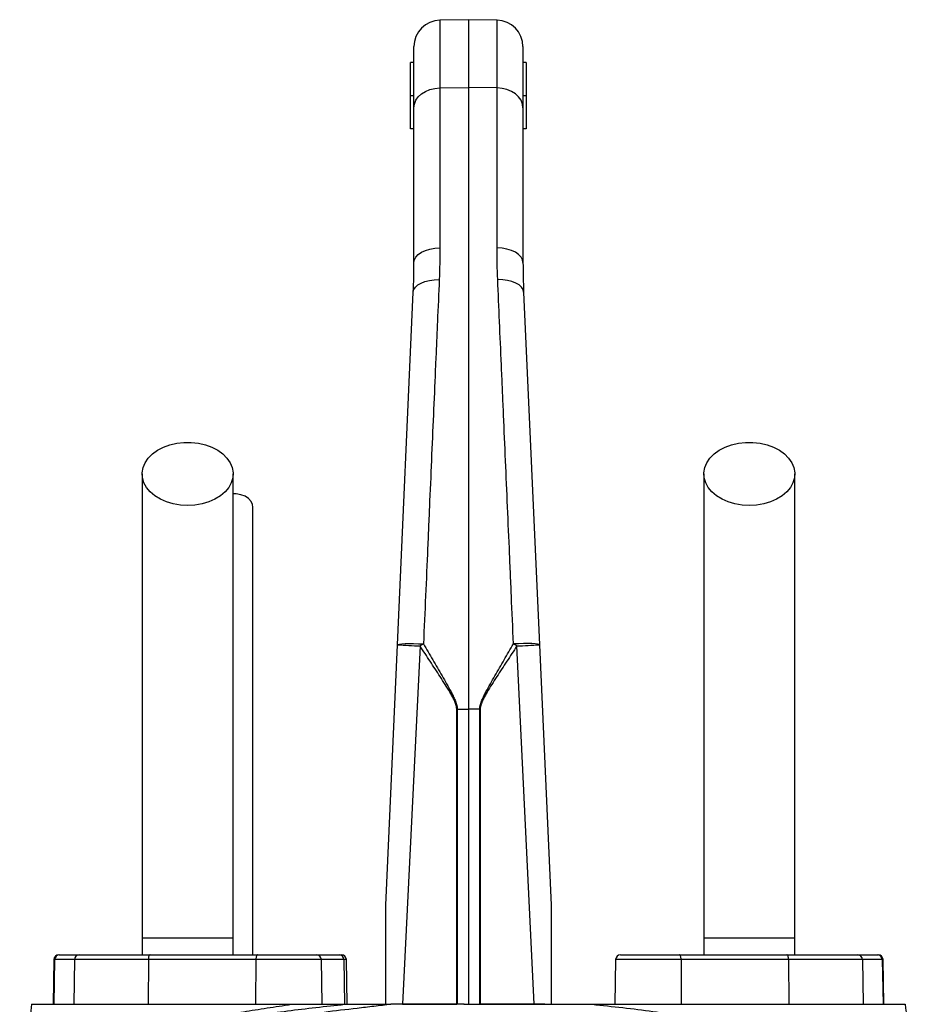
# Model space of a CAD drawing. Header units: millimetres. Extents: x 2367 to 3805, y 1036 to 5463.
# Tile 6 of 6: x 2815 to 3358, y 4867 to 5463. Entities that reach past the tile are written whole.
import ezdxf

# ---------------------------------------------------------------- set-up
doc = ezdxf.new("R2010")
doc.units = ezdxf.units.MM
doc.header["$LTSCALE"] = 2

msp = doc.modelspace()

# ---------------------------------------------------------------- linework, layer by layer
at = {"color": 7, "linetype": 'Continuous', "lineweight": 25}
for p, q in [((3086.31, 5462.88), (3069.03, 5462.57)), ((3103.59, 5462.57), (3086.31, 5462.88)), ((3086.31, 5462.88), (3086.31, 5421.78)), ((3053.31, 5409.51), (3053.31, 5446.58)), ((3119.31, 5446.58), (3119.31, 5409.51)), ((3051.31, 5416.88), (3051.31, 5436.88)), ((3053.31, 5436.88), (3051.31, 5436.88)), ((3121.31, 5436.88), (3119.31, 5436.88)), ((3121.31, 5436.88), (3121.31, 5416.88)), ((3069.03, 5421.55), (3086.31, 5421.78)), ((3069.03, 5421.55), (3069.03, 5324.76)), ((3086.31, 5421.78), (3086.31, 5045.57)), ((3103.59, 5421.55), (3086.31, 5421.78)), ((3103.59, 5324.76), (3103.59, 5421.55)), ((3051.31, 5396.88), (3051.31, 5416.88)), ((3053.31, 5416.88), (3051.31, 5416.88)), ((3121.31, 5416.88), (3119.31, 5416.88)), ((3121.31, 5416.88), (3121.31, 5396.88)), ((3053.31, 5315.82), (3053.31, 5409.51)), ((3119.31, 5409.51), (3119.31, 5315.82)), ((3053.31, 5396.88), (3051.31, 5396.88)), ((3121.31, 5396.88), (3119.31, 5396.88)), ((3043.36, 5084.51), (3052.91, 5297.94)), ((3119.71, 5297.94), (3129.26, 5084.51)), ((3036.31, 4926.88), (3043.36, 5084.51)), ((3129.26, 5084.51), (3136.31, 4926.88)), ((3057, 5083.79), (3046.45, 4866.88)), ((3126.16, 4866.88), (3115.62, 5083.79)), ((3079.18, 5045.57), (3079.47, 5045.57)), ((3079.18, 4866.88), (3079.18, 5045.57)), ((3079.47, 5045.57), (3086.31, 5045.57)), ((3079.47, 5045.57), (3079.47, 4866.88)), ((3093.15, 5045.57), (3086.31, 5045.57)), ((3086.31, 5045.57), (3086.31, 4866.88)), ((3093.15, 4866.88), (3093.15, 5045.57)), ((3093.44, 5045.57), (3093.44, 4866.88)), ((2888.81, 4906.88), (2888.81, 4896.88)), ((2943.81, 4906.88), (2888.81, 4906.88)), ((2943.81, 4896.88), (2943.81, 4906.88)), ((3228.81, 4906.88), (3228.81, 4896.88)), ((3283.81, 4906.88), (3228.81, 4906.88)), ((3283.81, 4896.88), (3283.81, 4906.88)), ((2835.36, 4893.93), (2834.88, 4866.88)), ((2835.81, 4893.93), (2835.34, 4866.88)), ((2847.84, 4893.93), (2835.81, 4893.93)), ((2838.36, 4896.88), (2838.76, 4896.88)), ((2838.76, 4896.88), (2850.79, 4896.88)), ((2847.84, 4893.93), (2847.37, 4866.88)), ((2892.53, 4893.93), (2847.84, 4893.93)), ((2850.79, 4896.88), (2893.55, 4896.88)), ((2892.53, 4893.93), (2892.37, 4866.88)), ((2957.63, 4893.93), (2892.53, 4893.93)), ((2893.55, 4896.88), (2958.66, 4896.88)), ((2957.63, 4893.93), (2957.47, 4866.88)), ((2958.66, 4896.88), (2994.26, 4896.88)), ((2994.26, 4896.88), (3008.03, 4896.88)), ((2997.73, 4866.88), (2997.26, 4893.93)), ((3008.03, 4896.88), (3009.4, 4896.88)), ((3010.88, 4893.93), (3011.33, 4866.88)), ((3012.88, 4866.88), (3012.4, 4893.93)), ((3175.36, 4893.93), (3174.88, 4866.88)), ((3178.36, 4896.88), (3213.96, 4896.88)), ((3213.96, 4896.88), (3279.06, 4896.88)), ((3214.98, 4893.93), (3215.15, 4866.88)), ((3280.09, 4893.93), (3214.98, 4893.93)), ((3279.06, 4896.88), (3321.83, 4896.88)), ((3280.09, 4893.93), (3280.25, 4866.88)), ((3324.78, 4893.93), (3280.09, 4893.93)), ((3321.83, 4896.88), (3333.86, 4896.88)), ((3324.78, 4893.93), (3325.24, 4866.88)), ((3336.81, 4893.93), (3324.78, 4893.93)), ((3333.86, 4896.88), (3334.26, 4896.88)), ((3336.81, 4893.93), (3337.28, 4866.88)), ((3337.73, 4866.88), (3337.26, 4893.93)), ((3046.45, 4866.88), (3079.18, 4866.88)), ((3079.47, 4866.88), (3079.18, 4866.88)), ((3083.4, 4866.88), (3084.1, 4866.88)), ((3083.75, 4866.88), (3085.61, 4866.88)), ((3085.26, 4866.88), (3085.96, 4866.88)), ((3085.61, 4866.88), (3086.31, 4866.88)), ((3086.32, 4866.88), (3088.2, 4866.88)), ((3088.2, 4866.88), (3088.67, 4866.88)), ((3093.44, 4866.88), (3093.15, 4866.88)), ((3126.16, 4866.88), (3093.44, 4866.88)), ((3133.22, 4866.88), (3133.33, 4866.88)), ((3193.48, 4866.88), (3193.5, 4866.88))]:
    msp.add_line(p, q, dxfattribs=at)
at = {"color": 8, "linetype": 'Continuous', "lineweight": 25}
for p, q in [((3069.03, 5462.57), (3069.03, 5421.55)), ((3103.59, 5421.55), (3103.59, 5462.57)), ((2835.81, 4893.93), (2835.36, 4893.93)), ((2997.26, 4893.93), (2957.63, 4893.93)), ((3010.88, 4893.93), (2997.26, 4893.93)), ((3012.4, 4893.93), (3010.88, 4893.93)), ((3214.98, 4893.93), (3175.36, 4893.93)), ((3337.26, 4893.93), (3336.81, 4893.93))]:
    msp.add_line(p, q, dxfattribs=at)
at = {"color": 7, "linetype": 'Continuous', "lineweight": 25, "flags": 128}
for points in [[(3053.31, 5409.51), (3053.61, 5411.84), (3054.5, 5414.07), (3055.95, 5416.14), (3057.9, 5417.95), (3060.27, 5419.45), (3062.99, 5420.57), (3065.95, 5421.28), (3069.03, 5421.55)], [(3119.31, 5409.51), (3119.01, 5411.84), (3118.12, 5414.07), (3116.67, 5416.14), (3114.72, 5417.95), (3112.34, 5419.45), (3109.62, 5420.57), (3106.67, 5421.28), (3103.59, 5421.55)], [(3053.31, 5315.82), (3053.61, 5317.54), (3054.5, 5319.2), (3055.95, 5320.74), (3057.9, 5322.08), (3060.27, 5323.2), (3062.99, 5324.03), (3065.95, 5324.56), (3069.03, 5324.76)], [(3119.31, 5315.82), (3119.01, 5317.54), (3118.12, 5319.2), (3116.67, 5320.74), (3114.72, 5322.08), (3112.34, 5323.2), (3109.62, 5324.03), (3106.67, 5324.56), (3103.59, 5324.76)], [(3052.91, 5297.94), (3053.27, 5299.51), (3054.2, 5300.99), (3055.67, 5302.33), (3057.62, 5303.49), (3059.98, 5304.42), (3062.67, 5305.09), (3065.58, 5305.47), (3068.61, 5305.55)], [(3119.71, 5297.94), (3119.35, 5299.51), (3118.41, 5300.99), (3116.95, 5302.33), (3115, 5303.49), (3112.64, 5304.42), (3109.95, 5305.09), (3107.04, 5305.47), (3104, 5305.55)], [(2916.31, 5168.76), (2911.9, 5169.01), (2907.6, 5169.75), (2903.53, 5170.95), (2899.79, 5172.6), (2896.47, 5174.64), (2893.68, 5177.03), (2891.46, 5179.7), (2889.89, 5182.58), (2889.01, 5185.59), (2888.83, 5188.67), (2889.36, 5191.73), (2890.59, 5194.69), (2892.49, 5197.47), (2895.01, 5200.01), (2898.07, 5202.23), (2901.61, 5204.08), (2905.53, 5205.51), (2909.73, 5206.49), (2914.09, 5206.98), (2918.52, 5206.98), (2922.89, 5206.49), (2927.09, 5205.51), (2931.01, 5204.08), (2934.54, 5202.23), (2937.61, 5200.01), (2940.12, 5197.47), (2942.02, 5194.69), (2943.25, 5191.73), (2943.79, 5188.67), (2943.61, 5185.59), (2942.72, 5182.58), (2941.15, 5179.7), (2938.94, 5177.03), (2936.14, 5174.64), (2932.83, 5172.6), (2929.09, 5170.95), (2925.02, 5169.75), (2920.72, 5169.01), (2916.31, 5168.76)], [(3256.31, 5168.76), (3251.9, 5169.01), (3247.6, 5169.75), (3243.53, 5170.95), (3239.79, 5172.6), (3236.47, 5174.64), (3233.68, 5177.03), (3231.46, 5179.7), (3229.89, 5182.58), (3229.01, 5185.59), (3228.83, 5188.67), (3229.36, 5191.73), (3230.59, 5194.69), (3232.49, 5197.47), (3235.01, 5200.01), (3238.07, 5202.23), (3241.61, 5204.08), (3245.53, 5205.51), (3249.73, 5206.49), (3254.09, 5206.98), (3258.52, 5206.98), (3262.89, 5206.49), (3267.09, 5205.51), (3271.01, 5204.08), (3274.54, 5202.23), (3277.61, 5200.01), (3280.12, 5197.47), (3282.02, 5194.69), (3283.25, 5191.73), (3283.79, 5188.67), (3283.61, 5185.59), (3282.72, 5182.58), (3281.15, 5179.7), (3278.94, 5177.03), (3276.14, 5174.64), (3272.83, 5172.6), (3269.09, 5170.95), (3265.02, 5169.75), (3260.72, 5169.01), (3256.31, 5168.76)], [(2955.81, 5167.9), (2955.6, 5169.4), (2954.71, 5171.31), (2953.17, 5173), (2951.07, 5174.38), (2948.54, 5175.34), (2945.75, 5175.84), (2943.81, 5175.9)], [(3043.36, 5084.51), (3043.67, 5084.73), (3044.57, 5084.93), (3046.01, 5085.08), (3047.96, 5085.18), (3050.34, 5085.23), (3053.05, 5085.22), (3055.99, 5085.17), (3059.06, 5085.06)], [(3129.26, 5084.51), (3128.95, 5084.73), (3128.05, 5084.93), (3126.6, 5085.08), (3124.65, 5085.18), (3122.28, 5085.23), (3119.57, 5085.22), (3116.62, 5085.17), (3113.55, 5085.06)], [(2893.55, 4896.88), (2893.36, 4896.82), (2893.17, 4896.65), (2892.99, 4896.38), (2892.83, 4896.01), (2892.71, 4895.57), (2892.61, 4895.06), (2892.55, 4894.51), (2892.53, 4893.93)], [(2958.66, 4896.88), (2958.46, 4896.82), (2958.27, 4896.65), (2958.09, 4896.38), (2957.94, 4896.01), (2957.81, 4895.57), (2957.71, 4895.06), (2957.65, 4894.51), (2957.63, 4893.93)], [(3214.98, 4893.93), (3214.96, 4894.51), (3214.9, 4895.06), (3214.8, 4895.57), (3214.68, 4896.01), (3214.52, 4896.38), (3214.35, 4896.65), (3214.16, 4896.82), (3213.96, 4896.88)], [(3280.09, 4893.93), (3280.06, 4894.51), (3280, 4895.06), (3279.91, 4895.57), (3279.78, 4896.01), (3279.63, 4896.38), (3279.45, 4896.65), (3279.26, 4896.82), (3279.06, 4896.88)]]:
    msp.add_lwpolyline(points, dxfattribs=at)
at = {"color": 7, "linetype": 'Continuous', "lineweight": 25}
for centre, radius, start, end in [((3069.31, 5446.58), 16, 91, 180), ((3103.31, 5446.58), 16, 0, 89), ((3075.67, 5570.45), 487.01, 266.19544, 267.80232), ((3166.45, 4907.36), 207.62, 121.14521, 121.81356), ((3006.17, 4907.36), 207.62, 58.18644, 58.85479), ((3096.94, 5570.45), 487.01, 272.19768, 273.80456), ((2838.36, 4893.88), 3, 90, 179), ((2838.78, 4893.9), 2.98, 90.4317, 179.44538), ((2850.81, 4893.9), 2.98, 90.4317, 179.44538), ((2994.26, 4893.88), 3, 1, 90), ((3007.96, 4893.95), 2.92, 359.48682, 88.47698), ((3009.4, 4893.88), 3, 1, 90), ((3178.36, 4893.88), 3, 90, 179), ((3321.8, 4893.9), 2.98, 0.55462, 89.5683), ((3333.83, 4893.9), 2.98, 0.55462, 89.5683), ((3334.26, 4893.88), 3, 1, 90)]:
    msp.add_arc(centre, radius, start, end, dxfattribs=at)
for points in [[(3069.03, 5324.76), (3069.03, 5318.45), (3068.89, 5312.04), (3068.61, 5305.55)], [(3104, 5305.55), (3103.72, 5312.04), (3103.59, 5318.45), (3103.59, 5324.76)], [(3052.91, 5297.94), (3053.18, 5303.99), (3053.31, 5309.95), (3053.31, 5315.82)], [(3119.31, 5315.82), (3119.31, 5309.95), (3119.44, 5303.99), (3119.71, 5297.94)], [(3093.44, 5045.57), (3093.34, 5045.57), (3093.24, 5045.57), (3093.15, 5045.57)], [(3083.75, 4866.88), (3068.84, 4866.88), (3054, 4866.88), (3039.39, 4866.88)]]:
    msp.add_open_spline(points, degree=3, dxfattribs=at)
for points, knots in [([(3068.61, 5305.55), (3068.25, 5297.19), (3067.88, 5288.7), (3067.32, 5275.74), (3067.13, 5271.39), (3066.75, 5262.64), (3066.56, 5258.25), (3065.61, 5236.13), (3064.82, 5218.05), (3063.62, 5190.35), (3063.22, 5181.02), (3062.61, 5166.87), (3062.4, 5162.13), (3061.99, 5152.6), (3061.78, 5147.82), (3060.75, 5123.88), (3059.91, 5104.55), (3059.06, 5085.06)], [0, 0, 0, 0, 0.125, 0.125, 0.1875, 0.1875, 0.25, 0.25, 0.5, 0.5, 0.625, 0.625, 0.6875, 0.6875, 0.75, 0.75, 1, 1, 1, 1]), ([(3113.55, 5085.06), (3113.13, 5094.81), (3112.71, 5104.52), (3112.08, 5119.05), (3111.87, 5123.88), (3111.45, 5133.5), (3111.25, 5138.29), (3110.21, 5162.14), (3109.4, 5180.91), (3108.2, 5208.62), (3107.8, 5217.78), (3107.21, 5231.4), (3107.02, 5235.93), (3106.63, 5244.93), (3106.43, 5249.41), (3105.47, 5271.6), (3104.73, 5288.84), (3104, 5305.55)], [0, 0, 0, 0, 0.125, 0.125, 0.1875, 0.1875, 0.25, 0.25, 0.5, 0.5, 0.625, 0.625, 0.6875, 0.6875, 0.75, 0.75, 1, 1, 1, 1]), ([(2888.81, 5187.9), (2888.81, 5182.04), (2888.81, 5170.4), (2888.81, 5152.83), (2888.81, 5135.08), (2888.81, 5116.97), (2888.81, 5098.25), (2888.81, 5078.77), (2888.81, 5059.3), (2888.81, 5040), (2888.81, 5021.04), (2888.81, 5001.72), (2888.81, 4980.26), (2888.81, 4956.83), (2888.81, 4931.67), (2888.81, 4915.08), (2888.81, 4906.88)], [0, 0, 0, 0, 0.079644, 0.158009, 0.235124, 0.311015, 0.385614, 0.459005, 0.531252, 0.593311, 0.65426, 0.714301, 0.773508, 0.85087, 0.926319, 1, 1, 1, 1]), ([(2943.81, 4906.88), (2943.81, 4911.94), (2943.81, 4922.48), (2943.81, 4938.9), (2943.81, 4956.52), (2943.81, 4973.85), (2943.81, 4990.67), (2943.81, 5006.76), (2943.81, 5023.26), (2943.81, 5040.76), (2943.81, 5059.03), (2943.81, 5077.89), (2943.81, 5096.51), (2943.81, 5114.87), (2943.81, 5133.04), (2943.81, 5151.18), (2943.81, 5169.47), (2943.81, 5181.69), (2943.81, 5187.9)], [0, 0, 0, 0, 0.045521, 0.094717, 0.147611, 0.204275, 0.251456, 0.300858, 0.352419, 0.406213, 0.470225, 0.53729, 0.607172, 0.679907, 0.755587, 0.834151, 0.915609, 1, 1, 1, 1]), ([(3228.81, 5187.9), (3228.81, 5182.04), (3228.81, 5170.4), (3228.81, 5152.83), (3228.81, 5135.08), (3228.81, 5116.97), (3228.81, 5098.25), (3228.81, 5078.77), (3228.81, 5059.3), (3228.81, 5040), (3228.81, 5021.04), (3228.81, 5001.72), (3228.81, 4980.26), (3228.81, 4956.83), (3228.81, 4931.67), (3228.81, 4915.08), (3228.81, 4906.88)], [0, 0, 0, 0, 0.079644, 0.158009, 0.235124, 0.311015, 0.385614, 0.459005, 0.531252, 0.593311, 0.65426, 0.714301, 0.773508, 0.85087, 0.926319, 1, 1, 1, 1]), ([(3283.81, 4906.88), (3283.81, 4911.94), (3283.81, 4922.48), (3283.81, 4938.9), (3283.81, 4956.52), (3283.81, 4973.85), (3283.81, 4990.67), (3283.81, 5006.76), (3283.81, 5023.26), (3283.81, 5040.76), (3283.81, 5059.03), (3283.81, 5077.89), (3283.81, 5096.51), (3283.81, 5114.87), (3283.81, 5133.04), (3283.81, 5151.18), (3283.81, 5169.47), (3283.81, 5181.69), (3283.81, 5187.9)], [0, 0, 0, 0, 0.045521, 0.094717, 0.147611, 0.204275, 0.251456, 0.300858, 0.352419, 0.406213, 0.470225, 0.53729, 0.607172, 0.679907, 0.755587, 0.834151, 0.915609, 1, 1, 1, 1]), ([(2955.81, 4896.88), (2955.81, 4900.28), (2955.81, 4909.57), (2955.81, 4923.88), (2955.81, 4938.95), (2955.81, 4951.45), (2955.81, 4961.95), (2955.81, 4971.34), (2955.81, 4984.66), (2955.81, 5002.09), (2955.81, 5022.95), (2955.81, 5041.79), (2955.81, 5058.71), (2955.81, 5073.7), (2955.81, 5087.5), (2955.81, 5098.03), (2955.81, 5106.31), (2955.81, 5113.32), (2955.81, 5121.7), (2955.81, 5131.41), (2955.81, 5142.43), (2955.81, 5154.74), (2955.81, 5163.36), (2955.81, 5167.9)], [0, 0, 0, 0, 0.031526, 0.086056, 0.132732, 0.171571, 0.202645, 0.231141, 0.260031, 0.328885, 0.39862, 0.468523, 0.527313, 0.585972, 0.642144, 0.694118, 0.718091, 0.748453, 0.785466, 0.82912, 0.879422, 0.93638, 1, 1, 1, 1]), ([(3059.06, 5085.06), (3060.95, 5081.85), (3062.83, 5078.65), (3066.58, 5072.22), (3068.46, 5069), (3071.24, 5064.16), (3072.16, 5062.54), (3073.98, 5059.29), (3074.88, 5057.66), (3076.18, 5055.19), (3076.6, 5054.36), (3077.42, 5052.68), (3077.81, 5051.84), (3078.53, 5050.11), (3078.85, 5049.24), (3079.2, 5047.89), (3079.3, 5047.44), (3079.43, 5046.51), (3079.47, 5046.04), (3079.47, 5045.57)], [0, 0, 0, 0, 0.25, 0.25, 0.5, 0.5, 0.625, 0.625, 0.75, 0.75, 0.8125, 0.8125, 0.875, 0.875, 0.9375, 0.9375, 0.96875, 0.96875, 1, 1, 1, 1]), ([(3093.15, 5045.57), (3093.15, 5046.52), (3093.29, 5047.43), (3093.77, 5049.23), (3094.09, 5050.11), (3094.81, 5051.84), (3095.2, 5052.69), (3096.01, 5054.36), (3096.44, 5055.19), (3097.74, 5057.66), (3098.64, 5059.29), (3100.45, 5062.54), (3101.38, 5064.16), (3104.16, 5069), (3106.03, 5072.22), (3109.79, 5078.65), (3111.67, 5081.85), (3113.55, 5085.06)], [0, 0, 0, 0, 0.0625, 0.0625, 0.125, 0.125, 0.1875, 0.1875, 0.25, 0.25, 0.375, 0.375, 0.5, 0.5, 0.75, 0.75, 1, 1, 1, 1]), ([(3079.18, 5045.57), (3079.18, 5046.04), (3079.14, 5046.51), (3078.98, 5047.43), (3078.87, 5047.88), (3078.47, 5049.2), (3078.11, 5050.06), (3077.33, 5051.74), (3076.89, 5052.56), (3076, 5054.19), (3075.54, 5054.99), (3074.12, 5057.38), (3073.15, 5058.96), (3071.17, 5062.1), (3070.17, 5063.66), (3067.16, 5068.33), (3065.13, 5071.43), (3061.07, 5077.62), (3059.04, 5080.71), (3057, 5083.79)], [0, 0, 0, 0, 0.03125, 0.03125, 0.0625, 0.0625, 0.125, 0.125, 0.1875, 0.1875, 0.25, 0.25, 0.375, 0.375, 0.5, 0.5, 0.75, 0.75, 1, 1, 1, 1]), ([(3115.62, 5083.79), (3113.58, 5080.71), (3111.55, 5077.62), (3107.48, 5071.43), (3105.46, 5068.33), (3102.45, 5063.66), (3101.45, 5062.1), (3099.48, 5058.97), (3098.5, 5057.39), (3097.09, 5055), (3096.62, 5054.2), (3095.73, 5052.58), (3095.3, 5051.76), (3094.51, 5050.07), (3094.15, 5049.21), (3093.74, 5047.88), (3093.63, 5047.43), (3093.48, 5046.51), (3093.44, 5046.04), (3093.44, 5045.57)], [0, 0, 0, 0, 0.25, 0.25, 0.5, 0.5, 0.625, 0.625, 0.75, 0.75, 0.8125, 0.8125, 0.875, 0.875, 0.9375, 0.9375, 0.96875, 0.96875, 1, 1, 1, 1]), ([(3036.31, 4866.88), (3036.31, 4871.97), (3036.31, 4877.06), (3036.31, 4887.24), (3036.31, 4892.32), (3036.31, 4899.94), (3036.31, 4902.48), (3036.31, 4907.55), (3036.31, 4910.08), (3036.31, 4913.87), (3036.31, 4915.13), (3036.31, 4917.65), (3036.31, 4918.9), (3036.31, 4920.77), (3036.31, 4921.39), (3036.31, 4922.63), (3036.31, 4923.24), (3036.31, 4924.45), (3036.31, 4925.05), (3036.31, 4925.9), (3036.31, 4926.17), (3036.31, 4926.54), (3036.31, 4926.65), (3036.31, 4926.82), (3036.31, 4926.88), (3036.31, 4926.88)], [0, 0, 0, 0, 0.25, 0.25, 0.5, 0.5, 0.625, 0.625, 0.75, 0.75, 0.8125, 0.8125, 0.875, 0.875, 0.90625, 0.90625, 0.9375, 0.9375, 0.96875, 0.96875, 0.984375, 0.984375, 0.992188, 0.992188, 1, 1, 1, 1]), ([(3136.31, 4926.88), (3136.31, 4926.88), (3136.31, 4926.82), (3136.31, 4926.64), (3136.31, 4926.53), (3136.31, 4926.16), (3136.31, 4925.88), (3136.31, 4925.03), (3136.31, 4924.43), (3136.31, 4923.22), (3136.31, 4922.6), (3136.31, 4921.36), (3136.31, 4920.74), (3136.31, 4918.88), (3136.31, 4917.62), (3136.31, 4915.11), (3136.31, 4913.85), (3136.31, 4910.06), (3136.31, 4907.53), (3136.31, 4902.46), (3136.31, 4899.92), (3136.31, 4892.31), (3136.31, 4887.23), (3136.31, 4877.06), (3136.31, 4871.97), (3136.31, 4866.88)], [0, 0, 0, 0, 0.007813, 0.007813, 0.015625, 0.015625, 0.03125, 0.03125, 0.0625, 0.0625, 0.09375, 0.09375, 0.125, 0.125, 0.1875, 0.1875, 0.25, 0.25, 0.375, 0.375, 0.5, 0.5, 0.75, 0.75, 1, 1, 1, 1]), ([(2821.85, 4866.88), (2821.17, 4861.6), (2819.83, 4851.05), (2817.76, 4835.07), (2816.07, 4822), (2814.98, 4814.28), (2814.65, 4811.86)], [0, 0, 0, 0, 0.2898975, 0.5798158, 0.8683734, 1, 1, 1, 1]), ([(2818.39, 4815.82), (2818.47, 4815.91), (2818.55, 4815.99), (2818.7, 4816.16), (2818.94, 4816.42), (2819.52, 4817.02), (2820.03, 4817.54), (2821.08, 4818.56), (2821.82, 4819.24), (2824.15, 4821.27), (2825.85, 4822.62), (2828.64, 4824.61), (2829.6, 4825.27), (2831.6, 4826.59), (2832.63, 4827.24), (2835.84, 4829.17), (2838.11, 4830.45), (2845.33, 4834.2), (2850.68, 4836.62), (2859.51, 4840.14), (2862.59, 4841.3), (2867.41, 4843), (2869.06, 4843.56), (2872.41, 4844.67), (2874.12, 4845.22), (2882.84, 4847.95), (2890.26, 4850.02), (2902.04, 4852.96), (2906.07, 4853.91), (2912.29, 4855.29), (2914.39, 4855.75), (2918.64, 4856.65), (2920.8, 4857.09), (2931.7, 4859.27), (2940.74, 4860.88), (2954.8, 4863.17), (2959.56, 4863.92), (2966.82, 4865.02), (2969.27, 4865.39), (2974.18, 4866.13), (2976.65, 4866.5), (2979.14, 4866.88)], [0, 0, 0, 0, 0.003906, 0.003906, 0.007812, 0.015625, 0.03125, 0.03125, 0.0625, 0.0625, 0.125, 0.125, 0.15625, 0.15625, 0.1875, 0.1875, 0.25, 0.25, 0.375, 0.375, 0.4375, 0.4375, 0.46875, 0.46875, 0.5, 0.5, 0.625, 0.625, 0.6875, 0.6875, 0.71875, 0.71875, 0.75, 0.75, 0.875, 0.875, 0.9375, 0.9375, 0.96875, 0.96875, 1, 1, 1, 1]), ([(2821.87, 4866.88), (2821.86, 4866.88), (2821.66, 4866.88), (2822.65, 4866.88), (2824.64, 4866.88), (2827.3, 4866.88), (2829.64, 4866.88), (2830.76, 4866.88)], [0, 0, 0, 0, 0.010015, 0.323715, 0.564181, 0.79077, 1, 1, 1, 1]), ([(2830.76, 4866.88), (2835.53, 4866.88), (2847.11, 4866.88), (2869.96, 4866.88), (2897.65, 4866.88), (2929.55, 4866.88), (2957.51, 4866.88), (2974.54, 4866.88), (2979.14, 4866.88)], [0.130712, 0.130712, 0.130712, 0.130712, 0.1802911, 0.2298702, 0.2794493, 0.3290284, 0.3786074, 0.3966326, 0.3966326, 0.3966326, 0.3966326]), ([(2979.14, 4866.88), (2980.22, 4866.88), (2982.39, 4866.88), (2985.63, 4866.88), (2988.85, 4866.88), (2992.05, 4866.88), (2995.92, 4866.88), (3000.53, 4866.88), (3005.97, 4866.88), (3009.66, 4866.88), (3011.53, 4866.88)], [0, 0, 0, 0, 0.101917, 0.202879, 0.302889, 0.401951, 0.500069, 0.66183, 0.828469, 1, 1, 1, 1]), ([(3039.39, 4866.88), (3035.96, 4866.44), (3032.53, 4866.03), (3025.7, 4865.22), (3022.31, 4864.82), (3012.21, 4863.63), (3005.56, 4862.84), (2999, 4862.01)], [0, 0, 0, 0, 0.25, 0.25, 0.5, 0.5, 1, 1, 1, 1]), ([(3011.53, 4866.88), (3011.96, 4866.88), (3012.84, 4866.88), (3014.17, 4866.88), (3015.54, 4866.88), (3016.93, 4866.88), (3019.01, 4866.88), (3021.79, 4866.88), (3025.26, 4866.88), (3028.77, 4866.88), (3032.28, 4866.88), (3035.82, 4866.88), (3038.2, 4866.88), (3039.39, 4866.88)], [0, 0, 0, 0, 0.048202, 0.097322, 0.147367, 0.198347, 0.250267, 0.373775, 0.500284, 0.624448, 0.74908, 0.874243, 1, 1, 1, 1]), ([(3046.45, 4866.88), (3045.79, 4866.88), (3043.5, 4866.88), (3041.51, 4866.88), (3040.09, 4866.88)], [0, 0, 0, 0, 0.289031, 1, 1, 1, 1]), ([(3088.67, 4866.88), (3089.46, 4866.88), (3091.04, 4866.88), (3093.4, 4866.88), (3095.76, 4866.88), (3098.12, 4866.88), (3100.48, 4866.88), (3102.83, 4866.88), (3105.18, 4866.88), (3107.53, 4866.88), (3109.88, 4866.88), (3112.22, 4866.88), (3114.57, 4866.88), (3116.91, 4866.88), (3119.24, 4866.88), (3121.58, 4866.88), (3123.91, 4866.88), (3126.24, 4866.88), (3128.57, 4866.88), (3130.9, 4866.88), (3132.45, 4866.88), (3133.22, 4866.88)], [0, 0, 0, 0, 0.052847, 0.105648, 0.158408, 0.211131, 0.263819, 0.316478, 0.36911, 0.421719, 0.47431, 0.526885, 0.579449, 0.632005, 0.684557, 0.737109, 0.789665, 0.842228, 0.894803, 0.947392, 1, 1, 1, 1]), ([(3132.52, 4866.88), (3132.17, 4866.88), (3130.43, 4866.88), (3128.06, 4866.88), (3126.16, 4866.88)], [0, 0, 0, 0, 0.203571, 1, 1, 1, 1]), ([(3133.33, 4866.88), (3133.92, 4866.88), (3135.11, 4866.88), (3136.88, 4866.88), (3138.64, 4866.88), (3140.4, 4866.88), (3142.15, 4866.88), (3143.89, 4866.88), (3145.62, 4866.88), (3147.75, 4866.88), (3150.26, 4866.88), (3153.1, 4866.88), (3155.85, 4866.88), (3158.51, 4866.88), (3160.23, 4866.88), (3161.09, 4866.88)], [0, 0, 0, 0, 0.062765, 0.125378, 0.187847, 0.25018, 0.312384, 0.374468, 0.436439, 0.498304, 0.604243, 0.707335, 0.807625, 0.905162, 1, 1, 1, 1]), ([(3161.09, 4866.88), (3162.27, 4866.88), (3164.62, 4866.88), (3168.1, 4866.88), (3171.51, 4866.88), (3173.76, 4866.88), (3174.87, 4866.88)], [0, 0, 0, 0, 0.256856, 0.509136, 0.756848, 1, 1, 1, 1]), ([(3174.87, 4866.88), (3175.71, 4866.88), (3178.32, 4866.88), (3182.72, 4866.88), (3188.09, 4866.88), (3191.67, 4866.88), (3193.48, 4866.88)], [0, 0, 0, 0, 0.134391, 0.418341, 0.706868, 1, 1, 1, 1]), ([(3193.5, 4866.88), (3194.21, 4866.88), (3195.62, 4866.88), (3197.73, 4866.88), (3199.83, 4866.88), (3201.92, 4866.88), (3204, 4866.88), (3206.07, 4866.88), (3208.13, 4866.88), (3210.19, 4866.88), (3212.24, 4866.88), (3214.27, 4866.88), (3216.3, 4866.88), (3221.68, 4866.88), (3230.27, 4866.88), (3241.79, 4866.88), (3252.92, 4866.88), (3263.63, 4866.88), (3273.88, 4866.88), (3283.66, 4866.88), (3292.93, 4866.88), (3301.69, 4866.88), (3309.91, 4866.88), (3317.58, 4866.88), (3324.64, 4866.88), (3329.54, 4866.88), (3332.69, 4866.88), (3334.36, 4866.88), (3335.97, 4866.88), (3337.53, 4866.88), (3339.03, 4866.88), (3340.48, 4866.88), (3341.4, 4866.88), (3341.86, 4866.88)], [0, 0, 0, 0, 0.0102993, 0.0205958, 0.0308902, 0.0411832, 0.0514754, 0.0617677, 0.0720607, 0.0823551, 0.0926516, 0.1029509, 0.1132539, 0.123561, 0.1852491, 0.2469823, 0.3088885, 0.3707352, 0.4328642, 0.4950081, 0.5572516, 0.6195486, 0.6825026, 0.7453932, 0.808835, 0.8722821, 0.8905187, 0.9087516, 0.9269848, 0.9452223, 0.963468, 0.9817259, 1, 1, 1, 1]), ([(3341.86, 4866.88), (3342.85, 4866.88), (3344.84, 4866.88), (3347.22, 4866.88), (3349.08, 4866.88), (3350.43, 4866.88), (3350.59, 4866.88), (3350.67, 4866.88)], [0, 0, 0, 0, 0.183653, 0.367231, 0.572224, 0.777102, 1, 1, 1, 1]), ([(3357.99, 4811.62), (3357.8, 4813.01), (3356.91, 4819.3), (3355.34, 4831.29), (3353.13, 4848.33), (3351.59, 4860.44), (3350.77, 4866.88)], [0, 0, 0, 0, 0.075401, 0.341304, 0.649487, 1, 1, 1, 1])]:
    msp.add_open_spline(points, degree=3, knots=knots, dxfattribs=at)
at = {"color": 8, "linetype": 'Continuous', "lineweight": 25}
for points, knots in [([(2854.05, 4834.81), (2855.34, 4835.36), (2861.03, 4837.8), (2872.82, 4841.74), (2887.76, 4846.16), (2902.21, 4849.81), (2915.19, 4852.73), (2928.22, 4855.33), (2937.84, 4857.06), (2948.47, 4858.84), (2960.18, 4860.66), (2976.76, 4862.92), (2993.86, 4865.04), (3005.63, 4866.26), (3011.53, 4866.88)], [0, 0, 0, 0, 0.036604, 0.161586, 0.283143, 0.371116, 0.459431, 0.536569, 0.613938, 0.632035, 0.723338, 0.81501, 0.907312, 1, 1, 1, 1]), ([(3161.09, 4866.88), (3167.33, 4866.22), (3179.81, 4864.91), (3198.08, 4862.64), (3215.94, 4860.15), (3234.51, 4857.17), (3253.15, 4853.67), (3271.53, 4849.59), (3288.61, 4845.16), (3304.19, 4840.29), (3315.05, 4836.52), (3319.96, 4834.29), (3320.78, 4833.92)], [0, 0, 0, 0, 0.096195, 0.19239, 0.290423, 0.388452, 0.507804, 0.623227, 0.738651, 0.8574, 0.97615, 1, 1, 1, 1])]:
    msp.add_open_spline(points, degree=3, knots=knots, dxfattribs=at)

doc.saveas('drawing.dxf')
